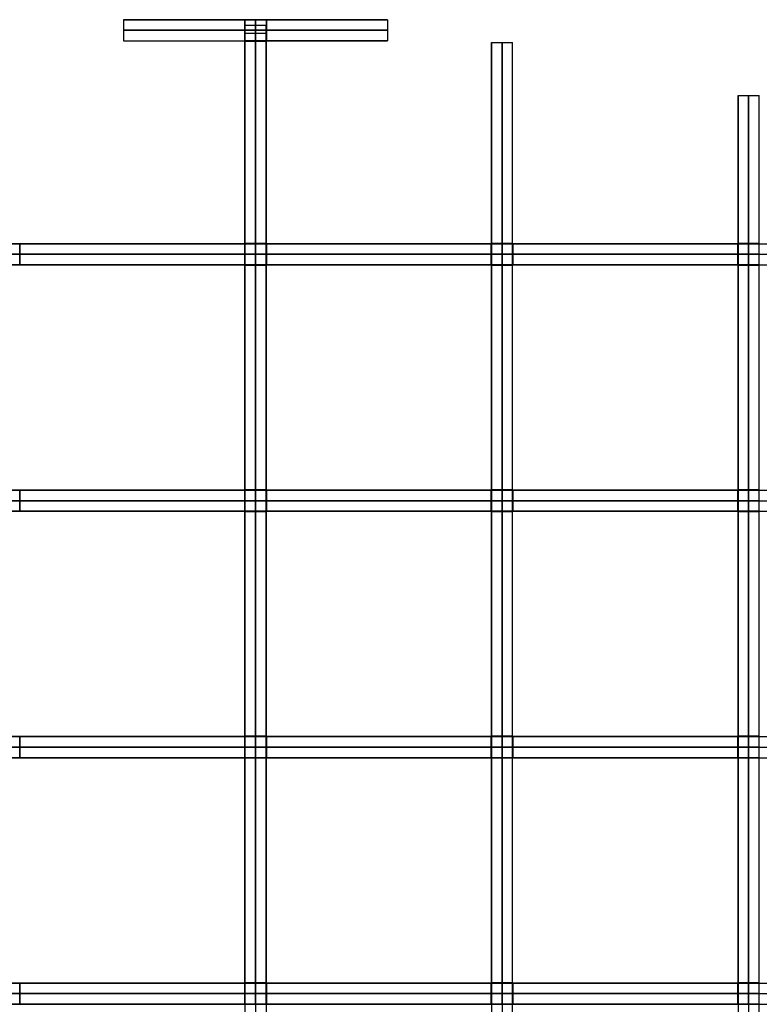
# Model space of a CAD drawing. Header units: millimetres. Extents: x -750 to 750, y -553 to 553.
# Tile 6 of 7: x -134 to 286, y -6 to 553. Entities that reach past the tile are written whole.
import ezdxf

# ---------------------------------------------------------------- set-up
doc = ezdxf.new("R2010")
doc.units = ezdxf.units.MM
doc.layers.add('Default', color=7, linetype='Continuous', true_color=0x000000)

msp = doc.modelspace()

# ---------------------------------------------------------------- linework, layer by layer
at = {"layer": 'Default', "color": 32, "true_color": 0xdd621b}
for p, q in [((-75, 553.24, -0.05), (-6.15, 553.24, -0.05)), ((-6.15, 553.24, 13.38), (-6.15, 541.24, 13.38)), ((0, 553.24, -0.15), (0, 553.24, -27)), ((0, 541.24, -0.15), (0, 553.24, -0.15)), ((6.15, 553.24, -0.05), (75, 553.24, -0.05)), ((6.15, 541.24, 13.38), (6.15, 553.24, 13.38)), ((6.15, 547.24, -0.15), (-6.15, 547.24, -0.15)), ((-6.15, 547.24, -0.15), (-6.15, 547.24, 26.91)), ((6.15, 547.24, -0.15), (6.15, 547.24, 26.91)), ((-75, 541.24, -0.05), (-6.15, 541.24, -0.05)), ((0, 541.24, -0.15), (0, 541.24, -27)), ((6.15, 541.24, -0.05), (75, 541.24, -0.05)), ((-133.85, 426, -0.01), (-6.15, 426, -0.01)), ((-133.85, 414, 83.69), (-133.85, 426, 83.69)), ((-6.15, 426, 87.08), (-6.15, 414, 87.08)), ((0, 426, -0.15), (0, 426, -174.32)), ((0, 414, -0.15), (0, 426, -0.15)), ((6.15, 426, -0.01), (133.85, 426, -0.01)), ((6.15, 414, 87.08), (6.15, 426, 87.08)), ((133.85, 426, 83.69), (133.85, 414, 83.69)), ((140, 414, -0.15), (140, 426, -0.15)), ((146.15, 426, -0.01), (273.85, 426, -0.01)), ((146.15, 414, 83.02), (146.15, 426, 83.02)), ((273.85, 426, 71.81), (273.85, 414, 71.81)), ((280, 414, -0.15), (280, 426, -0.15)), ((-133.85, 420, -0.15), (-146.15, 420, -0.15)), ((-133.85, 420, -0.15), (-133.85, 420, 167.53)), ((6.15, 420, -0.15), (-6.15, 420, -0.15)), ((-6.15, 420, -0.15), (-6.15, 420, 174.31)), ((6.15, 420, -0.15), (6.15, 420, 174.31)), ((146.15, 420, -0.15), (133.85, 420, -0.15)), ((133.85, 420, -0.15), (133.85, 420, 167.53)), ((146.15, 420, -0.15), (146.15, 420, 166.2)), ((273.85, 420, -0.15), (273.85, 420, 143.77)), ((286.15, 420, -0.15), (273.85, 420, -0.15)), ((-133.85, 414, -0.01), (-6.15, 414, -0.01)), ((0, 414, -0.15), (0, 414, -174.32)), ((6.15, 414, -0.01), (133.85, 414, -0.01)), ((146.15, 414, -0.01), (273.85, 414, -0.01)), ((-133.85, 286, -0.01), (-6.15, 286, -0.01)), ((-133.85, 274, 113.6), (-133.85, 286, 113.6)), ((-6.15, 286, 116.12), (-6.15, 274, 116.12)), ((0, 286, -0.15), (0, 286, -232.39)), ((0, 274, -0.15), (0, 286, -0.15)), ((6.15, 286, -0.01), (133.85, 286, -0.01)), ((6.15, 274, 116.12), (6.15, 286, 116.12)), ((133.85, 286, 113.6), (133.85, 274, 113.6)), ((140, 274, -0.15), (140, 286, -0.15)), ((146.15, 286, -0.01), (273.85, 286, -0.01)), ((146.15, 274, 113.1), (146.15, 286, 113.1)), ((273.85, 286, 105.15), (273.85, 274, 105.15)), ((280, 274, -0.15), (280, 286, -0.15)), ((-133.85, 280, -0.15), (-146.15, 280, -0.15)), ((-133.85, 280, -0.15), (-133.85, 280, 227.34)), ((6.15, 280, -0.15), (-6.15, 280, -0.15)), ((-6.15, 280, -0.15), (-6.15, 280, 232.38)), ((6.15, 280, -0.15), (6.15, 280, 232.38)), ((133.85, 280, -0.15), (133.85, 280, 227.34)), ((146.15, 280, -0.15), (133.85, 280, -0.15)), ((146.15, 280, -0.15), (146.15, 280, 226.36)), ((286.15, 280, -0.15), (273.85, 280, -0.15)), ((273.85, 280, -0.15), (273.85, 280, 210.44)), ((-133.85, 274, -0.01), (-6.15, 274, -0.01)), ((0, 274, -0.15), (0, 274, -232.39)), ((6.15, 274, -0.01), (133.85, 274, -0.01)), ((146.15, 274, -0.01), (273.85, 274, -0.01)), ((-133.85, 146, 0), (-6.15, 146, 0)), ((-133.85, 134, 128.24), (-133.85, 146, 128.24)), ((-6.15, 146, 130.47), (-6.15, 134, 130.47)), ((0, 146, -0.15), (0, 146, -261.11)), ((0, 134, -0.15), (0, 146, -0.15)), ((6.15, 146, 0), (133.85, 146, 0)), ((6.15, 134, 130.47), (6.15, 146, 130.47)), ((133.85, 146, 128.24), (133.85, 134, 128.24)), ((140, 134, -0.15), (140, 146, -0.15)), ((146.15, 146, 0), (273.85, 146, 0)), ((146.15, 134, 127.8), (146.15, 146, 127.8)), ((273.85, 146, 120.81), (273.85, 134, 120.81)), ((280, 134, -0.15), (280, 146, -0.15)), ((-133.85, 140, -0.15), (-146.15, 140, -0.15)), ((-133.85, 140, -0.15), (-133.85, 140, 256.62)), ((-6.15, 140, -0.15), (-6.15, 140, 261.1)), ((6.15, 140, -0.15), (-6.15, 140, -0.15)), ((6.15, 140, -0.15), (6.15, 140, 261.1)), ((146.15, 140, -0.15), (133.85, 140, -0.15)), ((133.85, 140, -0.15), (133.85, 140, 256.62)), ((146.15, 140, -0.15), (146.15, 140, 255.75)), ((286.15, 140, -0.15), (273.85, 140, -0.15)), ((273.85, 140, -0.15), (273.85, 140, 241.78)), ((-133.85, 134, 0), (-6.15, 134, 0)), ((0, 134, -0.15), (0, 134, -261.11)), ((6.15, 134, 0), (133.85, 134, 0)), ((146.15, 134, 0), (273.85, 134, 0)), ((-133.85, 6, 0), (-6.15, 6, 0)), ((-133.85, -6, 132.76), (-133.85, 6, 132.76)), ((-6.15, 6, 134.92), (-6.15, -6, 134.92)), ((0, 6, -0.15), (0, 6, -270)), ((0, -6, -0.15), (0, 6, -0.15)), ((6.15, 6, 0), (133.85, 6, 0)), ((6.15, -6, 134.92), (6.15, 6, 134.92)), ((133.85, 6, 132.76), (133.85, -6, 132.76)), ((140, -6, -0.15), (140, 6, -0.15)), ((146.15, 6, 0), (273.85, 6, 0)), ((146.15, -6, 132.34), (146.15, 6, 132.34)), ((273.85, 6, 125.6), (273.85, -6, 125.6)), ((280, -6, -0.15), (280, 6, -0.15)), ((-133.85, 0, -0.15), (-146.15, 0, -0.15)), ((-133.85, 0, -0.15), (-133.85, 0, 265.67)), ((-6.15, 0, -0.15), (-6.15, 0, 269.99)), ((6.15, 0, -0.15), (-6.15, 0, -0.15)), ((6.15, 0, -0.15), (6.15, 0, 269.99)), ((146.15, 0, -0.15), (133.85, 0, -0.15)), ((133.85, 0, -0.15), (133.85, 0, 265.67)), ((146.15, 0, -0.15), (146.15, 0, 264.82)), ((286.15, 0, -0.15), (273.85, 0, -0.15)), ((273.85, 0, -0.15), (273.85, 0, 251.36)), ((-133.85, -6, 0), (-6.15, -6, 0)), ((0, -6, -0.15), (0, -6, -270)), ((6.15, -6, 0), (133.85, -6, 0)), ((146.15, -6, 0), (273.85, -6, 0))]:
    msp.add_line(p, q, dxfattribs=at)
at = {"layer": 'Default', "color": 22, "true_color": 0xbe4b14}
for p, q in [((0, 541.09, 0.15), (0, 550, 0.15)), ((-6, 545.55, 0.15), (6, 545.55, 0.15)), ((-6, 426.15, 0.01), (-6, 541.09, 0.01)), ((-6, 541.09, -24.12), (6, 541.09, -24.12)), ((0, 541.09, 0.15), (0, 541.09, -48.39)), ((6, 426.15, 0.01), (6, 541.09, 0.01)), ((134, 426.15, 0.01), (134, 540.33, 0.01)), ((146, 426.15, 0.01), (146, 540.33, 0.01)), ((274, 426.15, 0.01), (274, 510.23, 0.01)), ((286, 426.15, 0.01), (286, 510.23, 0.01)), ((-6, 426.15, -85.27), (6, 426.15, -85.27)), ((0, 413.85, 0.15), (0, 426.15, 0.15)), ((0, 426.15, -170.69), (0, 426.15, 0.15)), ((134, 426.15, -81.46), (146, 426.15, -81.46)), ((140, 413.85, 0.15), (140, 426.15, 0.15)), ((140, 426.15, -163.08), (140, 426.15, 0.15)), ((274, 426.15, -68.8), (286, 426.15, -68.8)), ((280, 413.85, 0.15), (280, 426.15, 0.15)), ((280, 426.15, -137.75), (280, 426.15, 0.15)), ((-6, 420, 0.15), (6, 420, 0.15)), ((134, 420, 0.15), (146, 420, 0.15)), ((274, 420, 0.15), (286, 420, 0.15)), ((-6, 286.15, 0.01), (-6, 413.85, 0.01)), ((-6, 413.85, -88.84), (6, 413.85, -88.84)), ((0, 413.85, 0.15), (0, 413.85, -177.83)), ((6, 286.15, 0.01), (6, 413.85, 0.01)), ((134, 286.15, 0.01), (134, 413.85, 0.01)), ((134, 413.85, -85.2), (146, 413.85, -85.2)), ((140, 413.85, 0.15), (140, 413.85, -170.54)), ((146, 286.15, 0.01), (146, 413.85, 0.01)), ((274, 286.15, 0.01), (274, 413.85, 0.01)), ((274, 413.85, -73.18), (286, 413.85, -73.18)), ((280, 413.85, 0.15), (280, 413.85, -146.51)), ((286, 286.15, 0.01), (286, 413.85, 0.01)), ((-6, 286.15, -115.22), (6, 286.15, -115.22)), ((0, 273.85, 0.15), (0, 286.15, 0.15)), ((0, 286.15, -230.58), (0, 286.15, 0.15)), ((134, 286.15, -112.43), (146, 286.15, -112.43)), ((140, 273.85, 0.15), (140, 286.15, 0.15)), ((140, 286.15, -225), (140, 286.15, 0.15)), ((274, 286.15, -103.62), (286, 286.15, -103.62)), ((280, 273.85, 0.15), (280, 286.15, 0.15)), ((280, 286.15, -207.38), (280, 286.15, 0.15)), ((-6, 280, 0.15), (6, 280, 0.15)), ((134, 280, 0.15), (146, 280, 0.15)), ((274, 280, 0.15), (286, 280, 0.15)), ((-6, 146.15, 0.01), (-6, 273.85, 0.01)), ((-6, 273.85, -117), (6, 273.85, -117)), ((0, 273.85, 0.15), (0, 273.85, -234.15)), ((6, 146.15, 0.01), (6, 273.85, 0.01)), ((134, 146.15, 0.01), (134, 273.85, 0.01)), ((134, 273.85, -114.26), (146, 273.85, -114.26)), ((140, 273.85, 0.15), (140, 273.85, -228.66)), ((146, 146.15, 0.01), (146, 273.85, 0.01)), ((274, 146.15, 0.01), (274, 273.85, 0.01)), ((274, 273.85, -105.6), (286, 273.85, -105.6)), ((280, 273.85, 0.15), (280, 273.85, -211.34)), ((286, 146.15, 0.01), (286, 273.85, 0.01)), ((-6, 146.15, -130.07), (6, 146.15, -130.07)), ((0, 133.85, 0.15), (0, 146.15, 0.15)), ((0, 146.15, -260.29), (0, 146.15, 0.15)), ((134, 146.15, -127.61), (146, 146.15, -127.61)), ((140, 133.85, 0.15), (140, 146.15, 0.15)), ((140, 146.15, -255.37), (140, 146.15, 0.15)), ((274, 146.15, -119.92), (286, 146.15, -119.92)), ((280, 133.85, 0.15), (280, 146.15, 0.15)), ((280, 146.15, -239.98), (280, 146.15, 0.15)), ((-6, 140, 0.15), (6, 140, 0.15)), ((134, 140, 0.15), (146, 140, 0.15)), ((274, 140, 0.15), (286, 140, 0.15)), ((-6, 6.15, 0.01), (-6, 133.85, 0.01)), ((-6, 133.85, -130.87), (6, 133.85, -130.87)), ((0, 133.85, 0.15), (0, 133.85, -261.88)), ((6, 6.15, 0.01), (6, 133.85, 0.01)), ((134, 6.15, 0.01), (134, 133.85, 0.01)), ((134, 133.85, -128.42), (146, 133.85, -128.42)), ((140, 133.85, 0.15), (140, 133.85, -256.99)), ((146, 6.15, 0.01), (146, 133.85, 0.01)), ((274, 6.15, 0.01), (274, 133.85, 0.01)), ((274, 133.85, -120.78), (286, 133.85, -120.78)), ((280, 133.85, 0.15), (280, 133.85, -241.71)), ((286, 6.15, 0.01), (286, 133.85, 0.01)), ((-6, 6.15, -134.92), (6, 6.15, -134.92)), ((0, -6.15, 0.15), (0, 6.15, 0.15)), ((0, 6.15, -269.98), (0, 6.15, 0.15)), ((134, 6.15, -132.54), (146, 6.15, -132.54)), ((140, -6.15, 0.15), (140, 6.15, 0.15)), ((140, 6.15, -265.24), (140, 6.15, 0.15)), ((274, 6.15, -125.16), (286, 6.15, -125.16)), ((280, -6.15, 0.15), (280, 6.15, 0.15)), ((280, 6.15, -250.46), (280, 6.15, 0.15)), ((-6, 0, 0.15), (-6, 0, 270)), ((-6, 0, 0.15), (6, 0, 0.15)), ((6, 0, 0.15), (6, 0, 270)), ((134, 0, 0.15), (134, 0, 265.25)), ((134, 0, 0.15), (146, 0, 0.15)), ((146, 0, 0.15), (146, 0, 265.25)), ((274, 0, 0.15), (274, 0, 250.48)), ((274, 0, 0.15), (286, 0, 0.15)), ((286, 0, 0.15), (286, 0, 250.48))]:
    msp.add_line(p, q, dxfattribs=at)
at = {"layer": 'Default', "color": 32, "true_color": 0xdd621b}
for points in [[(-75, 553.24), (-75, 547.24), (-75, 541.24)], [(-6.15, 553.24, -0.15), (-6.15, 553.24, 13.38), (-6.15, 553.24, 26.91)], [(6.15, 553.24, -0.15), (0, 553.24, -0.15), (-6.15, 553.24, -0.15)], [(-6.15, 541.24, -0.15), (-6.15, 547.24, -0.15), (-6.15, 553.24, -0.15)], [(-6.15, 541.24, 26.91), (-6.15, 547.24, 26.91), (-6.15, 553.24, 26.91)], [(0, 553.24, -27), (0, 547.24, -27), (0, 541.24, -27)], [(6.15, 553.24, 26.91), (6.15, 553.24, 13.38), (6.15, 553.24, -0.15)], [(6.15, 553.24, -0.15), (6.15, 547.24, -0.15), (6.15, 541.24, -0.15)], [(6.15, 553.24, 26.91), (6.15, 547.24, 26.91), (6.15, 541.24, 26.91)], [(75, 553.24), (75, 547.24), (75, 541.24)], [(6.15, 541.24, -0.15), (0, 541.24, -0.15), (-6.15, 541.24, -0.15)], [(-6.15, 541.24, -0.15), (-6.15, 541.24, 13.38), (-6.15, 541.24, 26.91)], [(6.15, 541.24, 26.91), (6.15, 541.24, 13.38), (6.15, 541.24, -0.15)], [(-133.85, 426, -0.15), (-140, 426, -0.15), (-146.15, 426, -0.15)], [(-133.85, 426, 167.53), (-133.85, 426, 83.69), (-133.85, 426, -0.15)], [(-133.85, 426, -0.15), (-133.85, 420, -0.15), (-133.85, 414, -0.15)], [(-133.85, 426, 167.53), (-133.85, 420, 167.53), (-133.85, 414, 167.53)], [(-6.15, 426, -0.15), (-6.15, 426, 87.08), (-6.15, 426, 174.31)], [(6.15, 426, -0.15), (0, 426, -0.15), (-6.15, 426, -0.15)], [(-6.15, 414, -0.15), (-6.15, 420, -0.15), (-6.15, 426, -0.15)], [(-6.15, 414, 174.31), (-6.15, 420, 174.31), (-6.15, 426, 174.31)], [(0, 426, -174.32), (0, 420, -174.32), (0, 414, -174.32)], [(6.15, 426, 174.31), (6.15, 426, 87.08), (6.15, 426, -0.15)], [(6.15, 426, -0.15), (6.15, 420, -0.15), (6.15, 414, -0.15)], [(6.15, 426, 174.31), (6.15, 420, 174.31), (6.15, 414, 174.31)], [(133.85, 426, -0.15), (133.85, 426, 83.69), (133.85, 426, 167.53)], [(146.15, 426, -0.15), (140, 426, -0.15), (133.85, 426, -0.15)], [(133.85, 414, -0.15), (133.85, 420, -0.15), (133.85, 426, -0.15)], [(133.85, 414, 167.53), (133.85, 420, 167.53), (133.85, 426, 167.53)], [(146.15, 426, 166.2), (146.15, 426, 83.02), (146.15, 426, -0.15)], [(146.15, 426, -0.15), (146.15, 420, -0.15), (146.15, 414, -0.15)], [(146.15, 426, 166.2), (146.15, 420, 166.2), (146.15, 414, 166.2)], [(273.85, 426, -0.15), (273.85, 426, 71.81), (273.85, 426, 143.77)], [(286.15, 426, -0.15), (280, 426, -0.15), (273.85, 426, -0.15)], [(273.85, 414, 143.77), (273.85, 420, 143.77), (273.85, 426, 143.77)], [(273.85, 426, -0.15), (273.85, 420, -0.15), (273.85, 414, -0.15)], [(-133.85, 414, -0.15), (-140, 414, -0.15), (-146.15, 414, -0.15)], [(-133.85, 414, 167.53), (-133.85, 414, 83.69), (-133.85, 414, -0.15)], [(6.15, 414, -0.15), (0, 414, -0.15), (-6.15, 414, -0.15)], [(-6.15, 414, -0.15), (-6.15, 414, 87.08), (-6.15, 414, 174.31)], [(6.15, 414, 174.31), (6.15, 414, 87.08), (6.15, 414, -0.15)], [(146.15, 414, -0.15), (140, 414, -0.15), (133.85, 414, -0.15)], [(133.85, 414, -0.15), (133.85, 414, 83.69), (133.85, 414, 167.53)], [(146.15, 414, 166.2), (146.15, 414, 83.02), (146.15, 414, -0.15)], [(286.15, 414, -0.15), (280, 414, -0.15), (273.85, 414, -0.15)], [(273.85, 414, -0.15), (273.85, 414, 71.81), (273.85, 414, 143.77)], [(-133.85, 286, -0.15), (-140, 286, -0.15), (-146.15, 286, -0.15)], [(-133.85, 286, 227.34), (-133.85, 286, 113.6), (-133.85, 286, -0.15)], [(-133.85, 286, -0.15), (-133.85, 280, -0.15), (-133.85, 274, -0.15)], [(-133.85, 286, 227.34), (-133.85, 280, 227.34), (-133.85, 274, 227.34)], [(-6.15, 286, -0.15), (-6.15, 286, 116.12), (-6.15, 286, 232.38)], [(6.15, 286, -0.15), (0, 286, -0.15), (-6.15, 286, -0.15)], [(-6.15, 274, -0.15), (-6.15, 280, -0.15), (-6.15, 286, -0.15)], [(-6.15, 274, 232.38), (-6.15, 280, 232.38), (-6.15, 286, 232.38)], [(0, 286, -232.39), (0, 280, -232.39), (0, 274, -232.39)], [(6.15, 286, 232.38), (6.15, 286, 116.12), (6.15, 286, -0.15)], [(6.15, 286, -0.15), (6.15, 280, -0.15), (6.15, 274, -0.15)], [(6.15, 286, 232.38), (6.15, 280, 232.38), (6.15, 274, 232.38)], [(133.85, 286, -0.15), (133.85, 286, 113.6), (133.85, 286, 227.34)], [(146.15, 286, -0.15), (140, 286, -0.15), (133.85, 286, -0.15)], [(133.85, 274, 227.34), (133.85, 280, 227.34), (133.85, 286, 227.34)], [(133.85, 286, -0.15), (133.85, 280, -0.15), (133.85, 274, -0.15)], [(146.15, 286, 226.36), (146.15, 286, 113.1), (146.15, 286, -0.15)], [(146.15, 286, 226.36), (146.15, 280, 226.36), (146.15, 274, 226.36)], [(146.15, 274, -0.15), (146.15, 280, -0.15), (146.15, 286, -0.15)], [(273.85, 286, -0.15), (273.85, 286, 105.15), (273.85, 286, 210.44)], [(286.15, 286, -0.15), (280, 286, -0.15), (273.85, 286, -0.15)], [(273.85, 274, -0.15), (273.85, 280, -0.15), (273.85, 286, -0.15)], [(273.85, 274, 210.44), (273.85, 280, 210.44), (273.85, 286, 210.44)], [(-133.85, 274, -0.15), (-140, 274, -0.15), (-146.15, 274, -0.15)], [(-133.85, 274, 227.34), (-133.85, 274, 113.6), (-133.85, 274, -0.15)], [(6.15, 274, -0.15), (0, 274, -0.15), (-6.15, 274, -0.15)], [(-6.15, 274, -0.15), (-6.15, 274, 116.12), (-6.15, 274, 232.38)], [(6.15, 274, 232.38), (6.15, 274, 116.12), (6.15, 274, -0.15)], [(146.15, 274, -0.15), (140, 274, -0.15), (133.85, 274, -0.15)], [(133.85, 274, -0.15), (133.85, 274, 113.6), (133.85, 274, 227.34)], [(146.15, 274, 226.36), (146.15, 274, 113.1), (146.15, 274, -0.15)], [(286.15, 274, -0.15), (280, 274, -0.15), (273.85, 274, -0.15)], [(273.85, 274, -0.15), (273.85, 274, 105.15), (273.85, 274, 210.44)], [(-133.85, 146, -0.15), (-140, 146, -0.15), (-146.15, 146, -0.15)], [(-133.85, 146, 256.62), (-133.85, 146, 128.24), (-133.85, 146, -0.15)], [(-133.85, 146, -0.15), (-133.85, 140, -0.15), (-133.85, 134, -0.15)], [(-133.85, 146, 256.62), (-133.85, 140, 256.62), (-133.85, 134, 256.62)], [(-6.15, 146, -0.15), (-6.15, 146, 130.47), (-6.15, 146, 261.1)], [(6.15, 146, -0.15), (0, 146, -0.15), (-6.15, 146, -0.15)], [(-6.15, 134, 261.1), (-6.15, 140, 261.1), (-6.15, 146, 261.1)], [(-6.15, 146, -0.15), (-6.15, 140, -0.15), (-6.15, 134, -0.15)], [(0, 146, -261.11), (0, 140, -261.11), (0, 134, -261.11)], [(6.15, 146, 261.1), (6.15, 146, 130.47), (6.15, 146, -0.15)], [(6.15, 146, 261.1), (6.15, 140, 261.1), (6.15, 134, 261.1)], [(6.15, 134, -0.15), (6.15, 140, -0.15), (6.15, 146, -0.15)], [(133.85, 146, -0.15), (133.85, 146, 128.24), (133.85, 146, 256.62)], [(146.15, 146, -0.15), (140, 146, -0.15), (133.85, 146, -0.15)], [(133.85, 134, -0.15), (133.85, 140, -0.15), (133.85, 146, -0.15)], [(133.85, 134, 256.62), (133.85, 140, 256.62), (133.85, 146, 256.62)], [(146.15, 146, 255.75), (146.15, 146, 127.8), (146.15, 146, -0.15)], [(146.15, 146, -0.15), (146.15, 140, -0.15), (146.15, 134, -0.15)], [(146.15, 146, 255.75), (146.15, 140, 255.75), (146.15, 134, 255.75)], [(273.85, 146, -0.15), (273.85, 146, 120.81), (273.85, 146, 241.78)], [(286.15, 146, -0.15), (280, 146, -0.15), (273.85, 146, -0.15)], [(273.85, 134, -0.15), (273.85, 140, -0.15), (273.85, 146, -0.15)], [(273.85, 134, 241.78), (273.85, 140, 241.78), (273.85, 146, 241.78)], [(-133.85, 134, -0.15), (-140, 134, -0.15), (-146.15, 134, -0.15)], [(-133.85, 134, 256.62), (-133.85, 134, 128.24), (-133.85, 134, -0.15)], [(6.15, 134, -0.15), (0, 134, -0.15), (-6.15, 134, -0.15)], [(-6.15, 134, -0.15), (-6.15, 134, 130.47), (-6.15, 134, 261.1)], [(6.15, 134, 261.1), (6.15, 134, 130.47), (6.15, 134, -0.15)], [(146.15, 134, -0.15), (140, 134, -0.15), (133.85, 134, -0.15)], [(133.85, 134, -0.15), (133.85, 134, 128.24), (133.85, 134, 256.62)], [(146.15, 134, 255.75), (146.15, 134, 127.8), (146.15, 134, -0.15)], [(286.15, 134, -0.15), (280, 134, -0.15), (273.85, 134, -0.15)], [(273.85, 134, -0.15), (273.85, 134, 120.81), (273.85, 134, 241.78)], [(-133.85, 6, -0.15), (-140, 6, -0.15), (-146.15, 6, -0.15)], [(-133.85, 6, 265.67), (-133.85, 6, 132.76), (-133.85, 6, -0.15)], [(-133.85, 6, -0.15), (-133.85, 0, -0.15), (-133.85, -6, -0.15)], [(-133.85, 6, 265.67), (-133.85, 0, 265.67), (-133.85, -6, 265.67)], [(-6.15, 6, -0.15), (-6.15, 6, 134.92), (-6.15, 6, 269.99)], [(6.15, 6, -0.15), (0, 6, -0.15), (-6.15, 6, -0.15)], [(-6.15, -6, 269.99), (-6.15, 0, 269.99), (-6.15, 6, 269.99)], [(-6.15, 6, -0.15), (-6.15, 0, -0.15), (-6.15, -6, -0.15)], [(0, 6, -270), (0, 0, -270), (0, -6, -270)], [(6.15, 6, 269.99), (6.15, 6, 134.92), (6.15, 6, -0.15)], [(6.15, 6, 269.99), (6.15, 0, 269.99), (6.15, -6, 269.99)], [(6.15, -6, -0.15), (6.15, 0, -0.15), (6.15, 6, -0.15)], [(133.85, 6, -0.15), (133.85, 6, 132.76), (133.85, 6, 265.67)], [(146.15, 6, -0.15), (140, 6, -0.15), (133.85, 6, -0.15)], [(133.85, -6, -0.15), (133.85, 0, -0.15), (133.85, 6, -0.15)], [(133.85, -6, 265.67), (133.85, 0, 265.67), (133.85, 6, 265.67)], [(146.15, 6, 264.82), (146.15, 6, 132.34), (146.15, 6, -0.15)], [(146.15, 6, -0.15), (146.15, 0, -0.15), (146.15, -6, -0.15)], [(146.15, 6, 264.82), (146.15, 0, 264.82), (146.15, -6, 264.82)], [(273.85, 6, -0.15), (273.85, 6, 125.6), (273.85, 6, 251.36)], [(286.15, 6, -0.15), (280, 6, -0.15), (273.85, 6, -0.15)], [(273.85, -6, -0.15), (273.85, 0, -0.15), (273.85, 6, -0.15)], [(273.85, -6, 251.36), (273.85, 0, 251.36), (273.85, 6, 251.36)], [(-133.85, -6, -0.15), (-140, -6, -0.15), (-146.15, -6, -0.15)], [(-133.85, -6, 265.67), (-133.85, -6, 132.76), (-133.85, -6, -0.15)], [(6.15, -6, -0.15), (0, -6, -0.15), (-6.15, -6, -0.15)], [(-6.15, -6, -0.15), (-6.15, -6, 134.92), (-6.15, -6, 269.99)], [(6.15, -6, 269.99), (6.15, -6, 134.92), (6.15, -6, -0.15)], [(146.15, -6, -0.15), (140, -6, -0.15), (133.85, -6, -0.15)], [(133.85, -6, -0.15), (133.85, -6, 132.76), (133.85, -6, 265.67)], [(146.15, -6, 264.82), (146.15, -6, 132.34), (146.15, -6, -0.15)], [(286.15, -6, -0.15), (280, -6, -0.15), (273.85, -6, -0.15)], [(273.85, -6, -0.15), (273.85, -6, 125.6), (273.85, -6, 251.36)]]:
    msp.add_open_spline(points, degree=2, dxfattribs=at)
for points, weights in [([(-6.15, 553.24, 26.91), (-75, 553.24, 24.87), (-75, 553.24)], [0.9684568, 0.72383363, 1]), ([(75, 553.24), (75, 553.24, 24.87), (6.15, 553.24, 26.91)], [1, 0.72383363, 0.9684568]), ([(-6.15, 547.24, 26.91), (-75, 547.24, 24.87), (-75, 547.24)], [0.968456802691, 0.723833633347, 1]), ([(75, 547.24), (75, 547.24, 24.87), (6.15, 547.24, 26.91)], [1, 0.723833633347, 0.968456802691]), ([(-75, 541.24), (-75, 541.24, 24.87), (-6.15, 541.24, 26.91)], [1, 0.72383363, 0.9684568]), ([(75, 541.24), (75, 541.24, 24.87), (6.15, 541.24, 26.91)], [1, 0.72383363, 0.9684568]), ([(-6.15, 426, 174.31), (-71.27, 426, 174.01), (-133.85, 426, 167.53)], [0.99479989, 0.94320056, 0.91045118]), ([(133.85, 426, 167.53), (71.27, 426, 174.01), (6.15, 426, 174.31)], [0.91045118, 0.94320056, 0.99479989]), ([(273.85, 426, 143.77), (214.62, 426, 158.39), (146.15, 426, 166.2)], [0.86084433, 0.87280832, 0.90440444]), ([(-6.15, 420, 174.31), (-71.27, 420, 174.01), (-133.85, 420, 167.53)], [0.994799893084, 0.943200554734, 0.91045118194]), ([(133.85, 420, 167.53), (71.27, 420, 174.01), (6.15, 420, 174.31)], [0.91045118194, 0.943200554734, 0.994799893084]), ([(273.85, 420, 143.77), (214.62, 420, 158.39), (146.15, 420, 166.2)], [0.860844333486, 0.872808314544, 0.904404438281]), ([(-6.15, 414, 174.31), (-71.27, 414, 174.01), (-133.85, 414, 167.53)], [0.99479989, 0.94320056, 0.91045118]), ([(133.85, 414, 167.53), (71.27, 414, 174.01), (6.15, 414, 174.31)], [0.91045118, 0.94320056, 0.99479989]), ([(273.85, 414, 143.77), (214.62, 414, 158.39), (146.15, 414, 166.2)], [0.86084433, 0.87280832, 0.90440444]), ([(-6.15, 286, 232.38), (-70.7, 286, 232.16), (-133.85, 286, 227.34)], [0.99608795, 0.95698183, 0.92860495]), ([(133.85, 286, 227.34), (70.7, 286, 232.16), (6.15, 286, 232.38)], [0.92860495, 0.95698183, 0.99608795]), ([(273.85, 286, 210.44), (212.33, 286, 220.82), (146.15, 286, 226.36)], [0.87981742, 0.89636591, 0.92334131]), ([(-6.15, 280, 232.38), (-70.7, 280, 232.16), (-133.85, 280, 227.34)], [0.996087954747, 0.956981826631, 0.928604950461]), ([(133.85, 280, 227.34), (70.7, 280, 232.16), (6.15, 280, 232.38)], [0.928604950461, 0.956981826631, 0.996087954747]), ([(273.85, 280, 210.44), (212.33, 280, 220.82), (146.15, 280, 226.36)], [0.879817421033, 0.896365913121, 0.9233413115]), ([(-6.15, 274, 232.38), (-70.7, 274, 232.16), (-133.85, 274, 227.34)], [0.99608795, 0.95698183, 0.92860495]), ([(133.85, 274, 227.34), (70.7, 274, 232.16), (6.15, 274, 232.38)], [0.92860495, 0.95698183, 0.99608795]), ([(273.85, 274, 210.44), (212.33, 274, 220.82), (146.15, 274, 226.36)], [0.87981742, 0.89636591, 0.92334131]), ([(-6.15, 146, 261.1), (-70.55, 146, 260.9), (-133.85, 146, 256.62)], [0.99651484, 0.96157066, 0.93516791]), ([(133.85, 146, 256.62), (70.55, 146, 260.9), (6.15, 146, 261.1)], [0.93516791, 0.96157066, 0.99651484]), ([(273.85, 146, 241.78), (211.79, 146, 250.89), (146.15, 146, 255.75)], [0.88830852, 0.90518594, 0.93025919]), ([(-6.15, 140, 261.1), (-70.55, 140, 260.9), (-133.85, 140, 256.62)], [0.996514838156, 0.961570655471, 0.935167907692]), ([(133.85, 140, 256.62), (70.55, 140, 260.9), (6.15, 140, 261.1)], [0.935167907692, 0.961570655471, 0.996514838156]), ([(273.85, 140, 241.78), (211.79, 140, 250.89), (146.15, 140, 255.75)], [0.888308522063, 0.905185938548, 0.930259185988]), ([(-6.15, 134, 261.1), (-70.55, 134, 260.9), (-133.85, 134, 256.62)], [0.99651484, 0.96157066, 0.93516791]), ([(133.85, 134, 256.62), (70.55, 134, 260.9), (6.15, 134, 261.1)], [0.93516791, 0.96157066, 0.99651484]), ([(273.85, 134, 241.78), (211.79, 134, 250.89), (146.15, 134, 255.75)], [0.88830852, 0.90518594, 0.93025919]), ([(-6.15, 6, 269.99), (-70.52, 6, 269.8), (-133.85, 6, 265.67)], [0.99662878, 0.96279819, 0.93696694]), ([(133.85, 6, 265.67), (70.52, 6, 269.8), (6.15, 6, 269.99)], [0.93696694, 0.96279819, 0.99662878]), ([(273.85, 6, 251.36), (211.67, 6, 260.14), (146.15, 6, 264.82)], [0.89075441, 0.90763009, 0.93216119]), ([(133.85, 0, 265.67), (70.52, 0, 269.8), (6.15, 0, 269.99)], [0.936966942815, 0.962798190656, 0.996628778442]), ([(-6.15, 0, 269.99), (-70.52, 0, 269.8), (-133.85, 0, 265.67)], [0.996628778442, 0.962798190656, 0.936966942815]), ([(273.85, 0, 251.36), (211.67, 0, 260.14), (146.15, 0, 264.82)], [0.890754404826, 0.907630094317, 0.932161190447]), ([(-6.15, -6, 269.99), (-70.52, -6, 269.8), (-133.85, -6, 265.67)], [0.99662878, 0.96279819, 0.93696694]), ([(133.85, -6, 265.67), (70.52, -6, 269.8), (6.15, -6, 269.99)], [0.93696694, 0.96279819, 0.99662878]), ([(273.85, -6, 251.36), (211.67, -6, 260.14), (146.15, -6, 264.82)], [0.89075441, 0.90763009, 0.93216119])]:
    msp.add_rational_spline(points, weights, degree=2, dxfattribs=at)
for points, knots in [([(-75, 553.24), (-75, 553.24, -27), (0, 553.24, -27), (75, 553.24, -27), (75, 553.24)], [0, 0, 0, 102, 102, 204, 204, 204]), ([(-75, 547.24), (-75, 547.24, -27), (0, 547.24, -27), (75, 547.24, -27), (75, 547.24)], [204, 204, 204, 306, 306, 408, 408, 408]), ([(-75, 541.24), (-75, 541.24, -27), (0, 541.24, -27), (75, 541.24, -27), (75, 541.24)], [-204, -204, -204, -102, -102, 0, 0, 0]), ([(-484.23, 426), (-484.23, 426, -174.32), (0, 426, -174.32), (484.23, 426, -174.32), (484.23, 426)], [0, 0, 0, 658.55951, 658.55951, 1317.11902, 1317.11902, 1317.11902]), ([(-484.23, 420), (-484.23, 420, -174.32), (0, 420, -174.32), (484.23, 420, -174.32), (484.23, 420)], [1317.11902, 1317.11902, 1317.11902, 1975.67853, 1975.67853, 2634.23804, 2634.23804, 2634.23804]), ([(-484.23, 414), (-484.23, 414, -174.32), (0, 414, -174.32), (484.23, 414, -174.32), (484.23, 414)], [-1317.11902, -1317.11902, -1317.11902, -658.55951, -658.55951, 0, 0, 0]), ([(-645.53, 286), (-645.53, 286, -232.39), (0, 286, -232.39), (645.53, 286, -232.39), (645.53, 286)], [0, 0, 0, 877.92701, 877.92701, 1755.85402, 1755.85402, 1755.85402]), ([(-645.53, 280), (-645.53, 280, -232.39), (0, 280, -232.39), (645.53, 280, -232.39), (645.53, 280)], [1755.85402, 1755.85402, 1755.85402, 2633.78103, 2633.78103, 3511.70804, 3511.70804, 3511.70804]), ([(-645.53, 274), (-645.53, 274, -232.39), (0, 274, -232.39), (645.53, 274, -232.39), (645.53, 274)], [-1755.85402, -1755.85402, -1755.85402, -877.92701, -877.92701, 0, 0, 0]), ([(-725.3, 146), (-725.3, 146, -261.11), (0, 146, -261.11), (725.3, 146, -261.11), (725.3, 146)], [0, 0, 0, 986.402027, 986.402027, 1972.804054, 1972.804054, 1972.804054]), ([(-725.3, 140), (-725.3, 140, -261.11), (0, 140, -261.11), (725.3, 140, -261.11), (725.3, 140)], [1972.804054, 1972.804054, 1972.804054, 2959.206081, 2959.206081, 3945.608108, 3945.608108, 3945.608108]), ([(-725.3, 134), (-725.3, 134, -261.11), (0, 134, -261.11), (725.3, 134, -261.11), (725.3, 134)], [-1972.804054, -1972.804054, -1972.804054, -986.402027, -986.402027, 0, 0, 0]), ([(-750, 6), (-750, 6, -270), (0, 6, -270), (750, 6, -270), (750, 6)], [0, 0, 0, 1020, 1020, 2040, 2040, 2040]), ([(-750, 0), (-750, 0, -270), (0, 0, -270), (750, 0, -270), (750, 0)], [2040, 2040, 2040, 3060, 3060, 4080, 4080, 4080]), ([(-750, -6), (-750, -6, -270), (0, -6, -270), (750, -6, -270), (750, -6)], [-2040, -2040, -2040, -1020, -1020, 0, 0, 0])]:
    msp.add_rational_spline(points, [1, 0.70710678, 1, 0.70710678, 1], degree=2, knots=knots, dxfattribs=at)
at = {"layer": 'Default', "color": 22, "true_color": 0xbe4b14}
for points in [[(-6, 541.09, 0.15), (-6, 545.55, 0.15), (-6, 550, 0.15)], [(6, 550, 0.15), (0, 550, 0.15), (-6, 550, 0.15)], [(6, 541.09, 0.15), (6, 545.55, 0.15), (6, 550, 0.15)], [(-6, 541.09, -48.39), (-6, 541.09, -24.12), (-6, 541.09, 0.15)], [(-6, 541.09, -48.39), (0, 541.09, -48.39), (6, 541.09, -48.39)], [(6, 541.09, 0.15), (0, 541.09, 0.15), (-6, 541.09, 0.15)], [(6, 541.09, -48.39), (6, 541.09, -24.12), (6, 541.09, 0.15)], [(134, 540.33), (140, 540.33), (146, 540.33)], [(274, 510.23), (280, 510.23), (286, 510.23)], [(-6, 426.15, 0.15), (-6, 426.15, -85.27), (-6, 426.15, -170.69)], [(-6, 413.85, 0.15), (-6, 420, 0.15), (-6, 426.15, 0.15)], [(6, 426.15, 0.15), (0, 426.15, 0.15), (-6, 426.15, 0.15)], [(6, 426.15, -170.69), (0, 426.15, -170.69), (-6, 426.15, -170.69)], [(6, 413.85, 0.15), (6, 420, 0.15), (6, 426.15, 0.15)], [(6, 426.15, 0.15), (6, 426.15, -85.27), (6, 426.15, -170.69)], [(134, 426.15, 0.15), (134, 426.15, -81.46), (134, 426.15, -163.08)], [(134, 413.85, 0.15), (134, 420, 0.15), (134, 426.15, 0.15)], [(146, 426.15, 0.15), (140, 426.15, 0.15), (134, 426.15, 0.15)], [(146, 426.15, -163.08), (140, 426.15, -163.08), (134, 426.15, -163.08)], [(146, 413.85, 0.15), (146, 420, 0.15), (146, 426.15, 0.15)], [(146, 426.15, 0.15), (146, 426.15, -81.46), (146, 426.15, -163.08)], [(274, 426.15, 0.15), (274, 426.15, -68.8), (274, 426.15, -137.75)], [(274, 413.85, 0.15), (274, 420, 0.15), (274, 426.15, 0.15)], [(286, 426.15, 0.15), (280, 426.15, 0.15), (274, 426.15, 0.15)], [(286, 426.15, -137.75), (280, 426.15, -137.75), (274, 426.15, -137.75)], [(286, 413.85, 0.15), (286, 420, 0.15), (286, 426.15, 0.15)], [(286, 426.15, 0.15), (286, 426.15, -68.8), (286, 426.15, -137.75)], [(-6, 413.85, -177.83), (-6, 413.85, -88.84), (-6, 413.85, 0.15)], [(-6, 413.85, -177.83), (0, 413.85, -177.83), (6, 413.85, -177.83)], [(6, 413.85, 0.15), (0, 413.85, 0.15), (-6, 413.85, 0.15)], [(6, 413.85, -177.83), (6, 413.85, -88.84), (6, 413.85, 0.15)], [(134, 413.85, -170.54), (134, 413.85, -85.2), (134, 413.85, 0.15)], [(134, 413.85, -170.54), (140, 413.85, -170.54), (146, 413.85, -170.54)], [(146, 413.85, 0.15), (140, 413.85, 0.15), (134, 413.85, 0.15)], [(146, 413.85, -170.54), (146, 413.85, -85.2), (146, 413.85, 0.15)], [(274, 413.85, -146.51), (274, 413.85, -73.18), (274, 413.85, 0.15)], [(274, 413.85, -146.51), (280, 413.85, -146.51), (286, 413.85, -146.51)], [(286, 413.85, 0.15), (280, 413.85, 0.15), (274, 413.85, 0.15)], [(286, 413.85, -146.51), (286, 413.85, -73.18), (286, 413.85, 0.15)], [(-6, 286.15, 0.15), (-6, 286.15, -115.22), (-6, 286.15, -230.58)], [(-6, 273.85, 0.15), (-6, 280, 0.15), (-6, 286.15, 0.15)], [(6, 286.15, 0.15), (0, 286.15, 0.15), (-6, 286.15, 0.15)], [(6, 286.15, -230.58), (0, 286.15, -230.58), (-6, 286.15, -230.58)], [(6, 273.85, 0.15), (6, 280, 0.15), (6, 286.15, 0.15)], [(6, 286.15, 0.15), (6, 286.15, -115.22), (6, 286.15, -230.58)], [(134, 286.15, 0.15), (134, 286.15, -112.43), (134, 286.15, -225)], [(134, 273.85, 0.15), (134, 280, 0.15), (134, 286.15, 0.15)], [(146, 286.15, 0.15), (140, 286.15, 0.15), (134, 286.15, 0.15)], [(146, 286.15, -225), (140, 286.15, -225), (134, 286.15, -225)], [(146, 273.85, 0.15), (146, 280, 0.15), (146, 286.15, 0.15)], [(146, 286.15, 0.15), (146, 286.15, -112.43), (146, 286.15, -225)], [(274, 286.15, 0.15), (274, 286.15, -103.62), (274, 286.15, -207.38)], [(274, 273.85, 0.15), (274, 280, 0.15), (274, 286.15, 0.15)], [(286, 286.15, 0.15), (280, 286.15, 0.15), (274, 286.15, 0.15)], [(286, 286.15, -207.38), (280, 286.15, -207.38), (274, 286.15, -207.38)], [(286, 273.85, 0.15), (286, 280, 0.15), (286, 286.15, 0.15)], [(286, 286.15, 0.15), (286, 286.15, -103.62), (286, 286.15, -207.38)], [(-6, 273.85, -234.15), (-6, 273.85, -117), (-6, 273.85, 0.15)], [(-6, 273.85, -234.15), (0, 273.85, -234.15), (6, 273.85, -234.15)], [(6, 273.85, 0.15), (0, 273.85, 0.15), (-6, 273.85, 0.15)], [(6, 273.85, -234.15), (6, 273.85, -117), (6, 273.85, 0.15)], [(134, 273.85, -228.66), (134, 273.85, -114.26), (134, 273.85, 0.15)], [(134, 273.85, -228.66), (140, 273.85, -228.66), (146, 273.85, -228.66)], [(146, 273.85, 0.15), (140, 273.85, 0.15), (134, 273.85, 0.15)], [(146, 273.85, -228.66), (146, 273.85, -114.26), (146, 273.85, 0.15)], [(274, 273.85, -211.34), (274, 273.85, -105.6), (274, 273.85, 0.15)], [(274, 273.85, -211.34), (280, 273.85, -211.34), (286, 273.85, -211.34)], [(286, 273.85, 0.15), (280, 273.85, 0.15), (274, 273.85, 0.15)], [(286, 273.85, -211.34), (286, 273.85, -105.6), (286, 273.85, 0.15)], [(-6, 146.15, 0.15), (-6, 146.15, -130.07), (-6, 146.15, -260.29)], [(-6, 133.85, 0.15), (-6, 140, 0.15), (-6, 146.15, 0.15)], [(6, 146.15, 0.15), (0, 146.15, 0.15), (-6, 146.15, 0.15)], [(6, 146.15, -260.29), (0, 146.15, -260.29), (-6, 146.15, -260.29)], [(6, 133.85, 0.15), (6, 140, 0.15), (6, 146.15, 0.15)], [(6, 146.15, 0.15), (6, 146.15, -130.07), (6, 146.15, -260.29)], [(134, 146.15, 0.15), (134, 146.15, -127.61), (134, 146.15, -255.37)], [(134, 133.85, 0.15), (134, 140, 0.15), (134, 146.15, 0.15)], [(146, 146.15, 0.15), (140, 146.15, 0.15), (134, 146.15, 0.15)], [(146, 146.15, -255.37), (140, 146.15, -255.37), (134, 146.15, -255.37)], [(146, 133.85, 0.15), (146, 140, 0.15), (146, 146.15, 0.15)], [(146, 146.15, 0.15), (146, 146.15, -127.61), (146, 146.15, -255.37)], [(274, 146.15, 0.15), (274, 146.15, -119.92), (274, 146.15, -239.98)], [(274, 133.85, 0.15), (274, 140, 0.15), (274, 146.15, 0.15)], [(286, 146.15, 0.15), (280, 146.15, 0.15), (274, 146.15, 0.15)], [(286, 146.15, -239.98), (280, 146.15, -239.98), (274, 146.15, -239.98)], [(286, 133.85, 0.15), (286, 140, 0.15), (286, 146.15, 0.15)], [(286, 146.15, 0.15), (286, 146.15, -119.92), (286, 146.15, -239.98)], [(-6, 133.85, -261.88), (-6, 133.85, -130.87), (-6, 133.85, 0.15)], [(-6, 133.85, -261.88), (0, 133.85, -261.88), (6, 133.85, -261.88)], [(6, 133.85, 0.15), (0, 133.85, 0.15), (-6, 133.85, 0.15)], [(6, 133.85, -261.88), (6, 133.85, -130.87), (6, 133.85, 0.15)], [(134, 133.85, -256.99), (134, 133.85, -128.42), (134, 133.85, 0.15)], [(134, 133.85, -256.99), (140, 133.85, -256.99), (146, 133.85, -256.99)], [(146, 133.85, 0.15), (140, 133.85, 0.15), (134, 133.85, 0.15)], [(146, 133.85, -256.99), (146, 133.85, -128.42), (146, 133.85, 0.15)], [(274, 133.85, -241.71), (274, 133.85, -120.78), (274, 133.85, 0.15)], [(274, 133.85, -241.71), (280, 133.85, -241.71), (286, 133.85, -241.71)], [(286, 133.85, 0.15), (280, 133.85, 0.15), (274, 133.85, 0.15)], [(286, 133.85, -241.71), (286, 133.85, -120.78), (286, 133.85, 0.15)], [(-6, 6.15, 0.15), (-6, 6.15, -134.92), (-6, 6.15, -269.98)], [(-6, -6.15, 0.15), (-6, 0, 0.15), (-6, 6.15, 0.15)], [(6, 6.15, 0.15), (0, 6.15, 0.15), (-6, 6.15, 0.15)], [(6, 6.15, -269.98), (0, 6.15, -269.98), (-6, 6.15, -269.98)], [(6, -6.15, 0.15), (6, 0, 0.15), (6, 6.15, 0.15)], [(6, 6.15, 0.15), (6, 6.15, -134.92), (6, 6.15, -269.98)], [(134, 6.15, 0.15), (134, 6.15, -132.54), (134, 6.15, -265.24)], [(134, -6.15, 0.15), (134, 0, 0.15), (134, 6.15, 0.15)], [(146, 6.15, 0.15), (140, 6.15, 0.15), (134, 6.15, 0.15)], [(146, 6.15, -265.24), (140, 6.15, -265.24), (134, 6.15, -265.24)], [(146, -6.15, 0.15), (146, 0, 0.15), (146, 6.15, 0.15)], [(146, 6.15, 0.15), (146, 6.15, -132.54), (146, 6.15, -265.24)], [(274, 6.15, 0.15), (274, 6.15, -125.16), (274, 6.15, -250.46)], [(274, -6.15, 0.15), (274, 0, 0.15), (274, 6.15, 0.15)], [(286, 6.15, 0.15), (280, 6.15, 0.15), (274, 6.15, 0.15)], [(286, 6.15, -250.46), (280, 6.15, -250.46), (274, 6.15, -250.46)], [(286, -6.15, 0.15), (286, 0, 0.15), (286, 6.15, 0.15)], [(286, 6.15, 0.15), (286, 6.15, -125.16), (286, 6.15, -250.46)], [(-6, 0, 270), (0, 0, 270), (6, 0, 270)], [(134, 0, 265.25), (140, 0, 265.25), (146, 0, 265.25)], [(274, 0, 250.48), (280, 0, 250.48), (286, 0, 250.48)]]:
    msp.add_open_spline(points, degree=2, dxfattribs=at)
for points, weights, knots in [([(-6, 550, 0.15), (-6, 549.69, 270), (-6, 0, 270), (-6, -549.69, 270), (-6, -550, 0.15)], [0.99977, 0.70722183, 1, 0.70722183, 0.99977], [-1639.089404, -1639.089404, -1639.089404, -819.544702, -819.544702, 0, 0, 0]), ([(0, 550, 0.15), (0, 549.69, 270), (0, 0, 270), (0, -549.69, 270), (0, -550, 0.15)], [0.999769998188, 0.707221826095, 1, 0.707221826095, 0.999769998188], [0.322089, 0.322089, 0.322089, 820, 820, 1639.677911, 1639.677911, 1639.677911]), ([(6, 550, 0.15), (6, 549.69, 270), (6, 0, 270), (6, -549.69, 270), (6, -550, 0.15)], [0.99977, 0.70722183, 1, 0.70722183, 0.99977], [0, 0, 0, 819.544702, 819.544702, 1639.089404, 1639.089404, 1639.089404]), ([(134, 540.33), (134, 540.33, 265.25), (134, 0, 265.25), (134, -540.33, 265.25), (134, -540.33)], [1, 0.70710678, 1, 0.70710678, 1], [0, 0, 0, 805.587112, 805.587112, 1611.174225, 1611.174225, 1611.174225]), ([(140, 540.33), (140, 540.33, 265.25), (140, 0, 265.25), (140, -540.33, 265.25), (140, -540.33)], [1, 0.70710678, 1, 0.70710678, 1], [0, 0, 0, 805.587112, 805.587112, 1611.174225, 1611.174225, 1611.174225]), ([(146, -540.33), (146, -540.33, 265.25), (146, 0, 265.25), (146, 540.33, 265.25), (146, 540.33)], [1, 0.70710678, 1, 0.70710678, 1], [0, 0, 0, 805.587112, 805.587112, 1611.174225, 1611.174225, 1611.174225]), ([(274, 510.23), (274, 510.23, 250.48), (274, 0, 250.48), (274, -510.23, 250.48), (274, -510.23)], [1, 0.70710678, 1, 0.70710678, 1], [0, 0, 0, 760.71176, 760.71176, 1521.423521, 1521.423521, 1521.423521]), ([(280, 510.23), (280, 510.23, 250.48), (280, 0, 250.48), (280, -510.23, 250.48), (280, -510.23)], [1, 0.70710678, 1, 0.70710678, 1], [0, 0, 0, 760.71176, 760.71176, 1521.423521, 1521.423521, 1521.423521]), ([(286, -510.23), (286, -510.23, 250.48), (286, 0, 250.48), (286, 510.23, 250.48), (286, 510.23)], [1, 0.70710678, 1, 0.70710678, 1], [0, 0, 0, 760.71176, 760.71176, 1521.423521, 1521.423521, 1521.423521])]:
    msp.add_rational_spline(points, weights, degree=2, knots=knots, dxfattribs=at)
for points, weights in [([(-6, 426.15, -170.69), (-6, 515.7, -116.81), (-6, 541.09, -48.39)], [0.85573514, 0.86702507, 0.9367373]), ([(0, 426.15, -170.69), (0, 515.7, -116.81), (0, 541.09, -48.39)], [0.855735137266, 0.867025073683, 0.936737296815]), ([(6, 426.15, -170.69), (6, 515.7, -116.81), (6, 541.09, -48.39)], [0.85573514, 0.86702507, 0.9367373]), ([(134, 426.15, -163.08), (134, 540.33, -91.17), (134, 540.33)], [0.85680373, 0.87537083, 1]), ([(140, 426.15, -163.08), (140, 540.33, -91.17), (140, 540.33)], [0.85680372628, 0.875370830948, 1]), ([(146, 426.15, -163.08), (146, 540.33, -91.17), (146, 540.33)], [0.85680373, 0.87537083, 1]), ([(274, 426.15, -137.75), (274, 510.23, -75.06), (274, 510.23)], [0.86241722, 0.88958224, 1]), ([(280, 426.15, -137.75), (280, 510.23, -75.06), (280, 510.23)], [0.862417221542, 0.889582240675, 1]), ([(286, 426.15, -137.75), (286, 510.23, -75.06), (286, 510.23)], [0.86241722, 0.88958224, 1]), ([(-6, 286.15, -230.58), (-6, 358.25, -209.02), (-6, 413.85, -177.83)], [0.8657792, 0.85016153, 0.85449441]), ([(0, 286.15, -230.58), (0, 358.25, -209.02), (0, 413.85, -177.83)], [0.865779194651, 0.850161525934, 0.854494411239]), ([(6, 286.15, -230.58), (6, 358.25, -209.02), (6, 413.85, -177.83)], [0.8657792, 0.85016153, 0.85449441]), ([(134, 286.15, -225), (134, 358.79, -202.74), (134, 413.85, -170.54)], [0.86467297, 0.84930952, 0.8551731]), ([(140, 286.15, -225), (140, 358.79, -202.74), (140, 413.85, -170.54)], [0.864672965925, 0.849309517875, 0.855173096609]), ([(146, 286.15, -225), (146, 358.79, -202.74), (146, 413.85, -170.54)], [0.86467297, 0.84930952, 0.8551731]), ([(274, 286.15, -207.38), (274, 360.98, -182.5), (274, 413.85, -146.51)], [0.86130496, 0.84700636, 0.85908306]), ([(280, 286.15, -207.38), (280, 360.98, -182.5), (280, 413.85, -146.51)], [0.861304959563, 0.847006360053, 0.859083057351]), ([(286, 286.15, -207.38), (286, 360.98, -182.5), (286, 413.85, -146.51)], [0.86130496, 0.84700636, 0.85908306]), ([(-6, 146.15, -260.29), (-6, 213.38, -251.2), (-6, 273.85, -234.15)], [0.91309513, 0.88350951, 0.86862465]), ([(0, 146.15, -260.29), (0, 213.38, -251.2), (0, 273.85, -234.15)], [0.913095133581, 0.883509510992, 0.868624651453]), ([(6, 146.15, -260.29), (6, 213.38, -251.2), (6, 273.85, -234.15)], [0.91309513, 0.88350951, 0.86862465]), ([(134, 146.15, -255.37), (134, 213.52, -246.07), (134, 273.85, -228.66)], [0.91191174, 0.88204112, 0.86745972]), ([(140, 146.15, -255.37), (140, 213.52, -246.07), (140, 273.85, -228.66)], [0.911911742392, 0.882041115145, 0.867459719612]), ([(146, 146.15, -255.37), (146, 213.52, -246.07), (146, 273.85, -228.66)], [0.91191174, 0.88204112, 0.86745972]), ([(274, 146.15, -239.98), (274, 214.05, -230.02), (274, 273.85, -211.34)], [0.90802579, 0.87724402, 0.8638567]), ([(280, 146.15, -239.98), (280, 214.05, -230.02), (280, 273.85, -211.34)], [0.908025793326, 0.877244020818, 0.863856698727]), ([(286, 146.15, -239.98), (286, 214.05, -230.02), (286, 273.85, -211.34)], [0.90802579, 0.87724402, 0.8638567]), ([(-6, 6.15, -269.98), (-6, 70.97, -269.63), (-6, 133.85, -261.88)], [0.99541535, 0.94977706, 0.91882102]), ([(0, 6.15, -269.98), (0, 70.97, -269.63), (0, 133.85, -261.88)], [0.995415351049, 0.949777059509, 0.918821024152]), ([(6, 6.15, -269.98), (6, 70.97, -269.63), (6, 133.85, -261.88)], [0.99541535, 0.94977706, 0.91882102]), ([(134, 6.15, -265.24), (134, 71.01, -264.87), (134, 133.85, -256.99)], [0.99533418, 0.94890905, 0.91768551]), ([(140, 6.15, -265.24), (140, 71.01, -264.87), (140, 133.85, -256.99)], [0.995334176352, 0.948909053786, 0.917685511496]), ([(146, 6.15, -265.24), (146, 71.01, -264.87), (146, 133.85, -256.99)], [0.99533418, 0.94890905, 0.91768551]), ([(274, 6.15, -250.46), (274, 71.14, -250.08), (274, 133.85, -241.71)], [0.99506195, 0.94599972, 0.91394778]), ([(280, 6.15, -250.46), (280, 71.14, -250.08), (280, 133.85, -241.71)], [0.995061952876, 0.945999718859, 0.91394778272]), ([(286, 6.15, -250.46), (286, 71.14, -250.08), (286, 133.85, -241.71)], [0.99506195, 0.94599972, 0.91394778])]:
    msp.add_rational_spline(points, weights, degree=2, dxfattribs=at)

doc.saveas('drawing.dxf')
